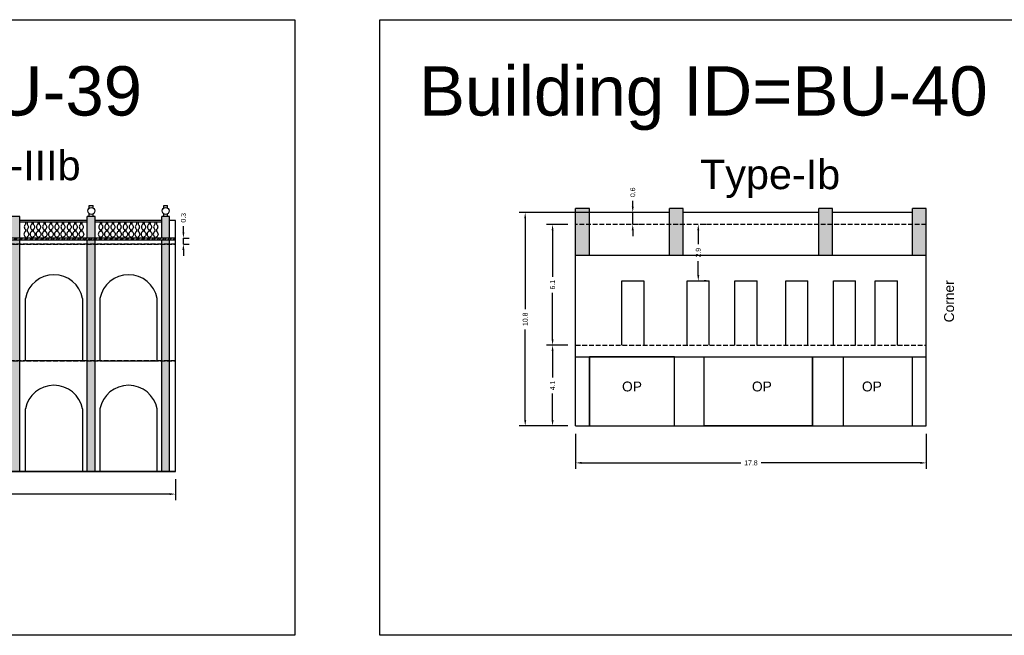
# Model space of a CAD drawing. Header units: metres. Extents: x 3416649 to 3417093, y -6712874 to -6712690.
# Tile 40 of 45: x 3417003 to 3417053, y -6712835 to -6712804. Entities that reach past the tile are written whole.
import ezdxf

# ---------------------------------------------------------------- set-up
doc = ezdxf.new("R2010")
doc.units = ezdxf.units.M
doc.linetypes.add('ACAD_ISO02W100', pattern=[15, 12, -3])
doc.layers.add('Dotted', color=7, linetype='ACAD_ISO02W100', plot=False)
doc.styles.get("Standard").update_dxf_attribs({"font": 'arial.ttf'})
doc.dimstyles.new('ISO-25', dxfattribs={"dimtxt": 0.25, "dimasz": 0.3, "dimexe": 0.3, "dimexo": 0.4, "dimgap": 0.2, "dimtad": 0, "dimdec": 1, "dimdsep": 46, "dimtxsty": 'Standard', "dimcen": 2.5, "dimadec": 0, "dimazin": 0, "dimtfac": 1, "dimtdec": 1, "dimtmove": 0, "dimatfit": 3, "dimfxl": 1, "dimarcsym": 0})

# ---------------------------------------------------------------- blocks, each defined once
blk = doc.blocks.new('*D335')
at = {"color": 0, "lineweight": -2, "transparency": 16777216}
for p, q in [((3416990.559, -6712827.17), (3416990.559, -6712828.219)), ((3417011.379, -6712827.17), (3417011.379, -6712828.219)), ((3416990.859, -6712827.919), (3417000.442, -6712827.919)), ((3417011.079, -6712827.919), (3417001.496, -6712827.919))]:
    blk.add_line(p, q, dxfattribs=at)
at = {"color": 0, "transparency": 16777216}
for points in [[(3416990.859, -6712827.869), (3416990.859, -6712827.969), (3416990.559, -6712827.919)], [(3417011.079, -6712827.869), (3417011.079, -6712827.969), (3417011.379, -6712827.919)]]:
    blk.add_solid(points, dxfattribs=at)
at = {"layer": 'Defpoints', "color": 0, "transparency": 16777216}
for p in [(3416990.559, -6712826.77), (3417011.379, -6712826.77), (3417011.379, -6712827.919)]:
    blk.add_point(p, dxfattribs=at)
at = {"color": 0, "transparency": 16777216, "insert": (3417000.969, -6712827.919), "char_height": 0.25, "attachment_point": 5}
blk.add_mtext('20.8', dxfattribs=at)
blk = doc.blocks.new('*D339')
at = {"color": 0, "lineweight": -2, "transparency": 16777216}
for p, q in [((3417011.779, -6712814.64), (3417011.779, -6712814.34)), ((3417011.779, -6712814.94), (3417012.079, -6712814.94)), ((3417011.779, -6712815.24), (3417011.779, -6712814.94)), ((3417011.779, -6712815.24), (3417012.079, -6712815.24)), ((3417011.779, -6712815.54), (3417011.779, -6712815.84))]:
    blk.add_line(p, q, dxfattribs=at)
at = {"color": 0, "transparency": 16777216}
for points in [[(3417011.729, -6712814.64), (3417011.829, -6712814.64), (3417011.779, -6712814.94)], [(3417011.729, -6712815.54), (3417011.829, -6712815.54), (3417011.779, -6712815.24)]]:
    blk.add_solid(points, dxfattribs=at)
at = {"layer": 'Defpoints', "color": 0, "transparency": 16777216}
for p in [(3417011.379, -6712814.94), (3417011.779, -6712814.94), (3417011.379, -6712815.24)]:
    blk.add_point(p, dxfattribs=at)
at = {"color": 0, "transparency": 16777216, "insert": (3417011.779, -6712813.912), "char_height": 0.25, "attachment_point": 5, "rotation": 90}
blk.add_mtext('0.3', dxfattribs=at)
blk = doc.blocks.new('*D342')
at = {"color": 0, "lineweight": -2, "transparency": 16777216}
for p, q in [((3417031.258, -6712820.365), (3417030.19, -6712820.365)), ((3417030.49, -6712820.665), (3417030.49, -6712822.007)), ((3417030.49, -6712824.165), (3417030.49, -6712822.823)), ((3417031.258, -6712824.465), (3417030.19, -6712824.465))]:
    blk.add_line(p, q, dxfattribs=at)
at = {"color": 0, "transparency": 16777216}
for points in [[(3417030.44, -6712820.665), (3417030.54, -6712820.665), (3417030.49, -6712820.365)], [(3417030.44, -6712824.165), (3417030.54, -6712824.165), (3417030.49, -6712824.465)]]:
    blk.add_solid(points, dxfattribs=at)
at = {"layer": 'Defpoints', "color": 0, "transparency": 16777216}
for p in [(3417030.49, -6712820.365), (3417031.658, -6712820.365), (3417031.658, -6712824.465)]:
    blk.add_point(p, dxfattribs=at)
at = {"color": 0, "transparency": 16777216, "insert": (3417030.49, -6712822.415), "char_height": 0.25, "attachment_point": 5, "rotation": 90}
blk.add_mtext('4.1', dxfattribs=at)
blk = doc.blocks.new('*D343')
at = {"color": 0, "lineweight": -2, "transparency": 16777216}
for p, q in [((3417031.258, -6712814.245), (3417030.19, -6712814.245)), ((3417030.49, -6712814.545), (3417030.49, -6712816.901)), ((3417030.49, -6712820.065), (3417030.49, -6712817.709)), ((3417031.258, -6712820.365), (3417030.19, -6712820.365))]:
    blk.add_line(p, q, dxfattribs=at)
at = {"color": 0, "transparency": 16777216}
for points in [[(3417030.44, -6712814.545), (3417030.54, -6712814.545), (3417030.49, -6712814.245)], [(3417030.44, -6712820.065), (3417030.54, -6712820.065), (3417030.49, -6712820.365)]]:
    blk.add_solid(points, dxfattribs=at)
at = {"layer": 'Defpoints', "color": 0, "transparency": 16777216}
for p in [(3417030.49, -6712814.245), (3417031.658, -6712814.245), (3417031.658, -6712820.365)]:
    blk.add_point(p, dxfattribs=at)
at = {"color": 0, "transparency": 16777216, "insert": (3417030.49, -6712817.305), "char_height": 0.25, "attachment_point": 5, "rotation": 90}
blk.add_mtext('6.1', dxfattribs=at)
blk = doc.blocks.new('*D344')
at = {"color": 0, "lineweight": -2, "transparency": 16777216}
for p, q in [((3417032.956, -6712813.645), (3417028.803, -6712813.645)), ((3417029.103, -6712813.945), (3417029.103, -6712818.542)), ((3417029.103, -6712824.165), (3417029.103, -6712819.568)), ((3417031.258, -6712824.465), (3417028.803, -6712824.465))]:
    blk.add_line(p, q, dxfattribs=at)
at = {"color": 0, "transparency": 16777216}
for points in [[(3417029.053, -6712813.945), (3417029.153, -6712813.945), (3417029.103, -6712813.645)], [(3417029.053, -6712824.165), (3417029.153, -6712824.165), (3417029.103, -6712824.465)]]:
    blk.add_solid(points, dxfattribs=at)
at = {"layer": 'Defpoints', "color": 0, "transparency": 16777216}
for p in [(3417029.103, -6712813.645), (3417033.356, -6712813.645), (3417031.658, -6712824.465)]:
    blk.add_point(p, dxfattribs=at)
at = {"color": 0, "transparency": 16777216, "insert": (3417029.103, -6712819.055), "char_height": 0.25, "attachment_point": 5, "rotation": 90}
blk.add_mtext('10.8', dxfattribs=at)
blk = doc.blocks.new('*D345')
at = {"color": 0, "lineweight": -2, "transparency": 16777216}
for p, q in [((3417034.553, -6712813.345), (3417034.553, -6712813.045)), ((3417034.553, -6712814.245), (3417034.553, -6712813.645)), ((3417034.953, -6712813.645), (3417034.853, -6712813.645)), ((3417034.553, -6712814.545), (3417034.553, -6712814.845)), ((3417034.953, -6712814.245), (3417034.853, -6712814.245))]:
    blk.add_line(p, q, dxfattribs=at)
at = {"color": 0, "transparency": 16777216}
for points in [[(3417034.503, -6712813.345), (3417034.603, -6712813.345), (3417034.553, -6712813.645)], [(3417034.503, -6712814.545), (3417034.603, -6712814.545), (3417034.553, -6712814.245)]]:
    blk.add_solid(points, dxfattribs=at)
at = {"layer": 'Defpoints', "color": 0, "transparency": 16777216}
for p in [(3417034.553, -6712813.645), (3417034.553, -6712813.645), (3417034.553, -6712814.245)]:
    blk.add_point(p, dxfattribs=at)
at = {"color": 0, "transparency": 16777216, "insert": (3417034.553, -6712812.617), "char_height": 0.25, "attachment_point": 5, "rotation": 90}
blk.add_mtext('0.6', dxfattribs=at)
blk = doc.blocks.new('*D346')
at = {"color": 0, "lineweight": -2, "transparency": 16777216}
for p, q in [((3417037.874, -6712814.545), (3417037.874, -6712815.25)), ((3417038.274, -6712814.245), (3417038.174, -6712814.245)), ((3417037.874, -6712816.815), (3417037.874, -6712816.11)), ((3417038.274, -6712817.115), (3417038.174, -6712817.115))]:
    blk.add_line(p, q, dxfattribs=at)
at = {"color": 0, "transparency": 16777216}
for points in [[(3417037.824, -6712814.545), (3417037.924, -6712814.545), (3417037.874, -6712814.245)], [(3417037.824, -6712816.815), (3417037.924, -6712816.815), (3417037.874, -6712817.115)]]:
    blk.add_solid(points, dxfattribs=at)
at = {"layer": 'Defpoints', "color": 0, "transparency": 16777216}
for p in [(3417037.874, -6712814.245), (3417037.874, -6712814.245), (3417037.874, -6712817.115)]:
    blk.add_point(p, dxfattribs=at)
at = {"color": 0, "transparency": 16777216, "insert": (3417037.874, -6712815.68), "char_height": 0.25, "attachment_point": 5, "rotation": 90}
blk.add_mtext('2.9', dxfattribs=at)
blk = doc.blocks.new('*D347')
at = {"color": 0, "lineweight": -2, "transparency": 16777216}
for p, q in [((3417031.658, -6712824.865), (3417031.658, -6712826.637)), ((3417049.428, -6712824.865), (3417049.428, -6712826.637)), ((3417031.958, -6712826.337), (3417040.03, -6712826.337)), ((3417049.128, -6712826.337), (3417041.057, -6712826.337))]:
    blk.add_line(p, q, dxfattribs=at)
at = {"color": 0, "transparency": 16777216}
for points in [[(3417031.958, -6712826.287), (3417031.958, -6712826.387), (3417031.658, -6712826.337)], [(3417049.128, -6712826.287), (3417049.128, -6712826.387), (3417049.428, -6712826.337)]]:
    blk.add_solid(points, dxfattribs=at)
at = {"layer": 'Defpoints', "color": 0, "transparency": 16777216}
for p in [(3417031.658, -6712824.465), (3417049.428, -6712824.465), (3417049.428, -6712826.337)]:
    blk.add_point(p, dxfattribs=at)
at = {"color": 0, "transparency": 16777216, "insert": (3417040.543, -6712826.337), "char_height": 0.25, "attachment_point": 5}
blk.add_mtext('17.8', dxfattribs=at)

msp = doc.modelspace()

# ---------------------------------------------------------------- hatches: boundary and pattern name
h = msp.add_hatch(color=256)
h.dxf.hatch_style = 1
h.paths.add_polyline_path([(3417032.358, -6712814.245), (3417031.658, -6712814.245), (3417031.658, -6712815.825), (3417032.358, -6712815.825)])
h.paths.add_polyline_path([(3417032.358, -6712813.445), (3417031.658, -6712813.445), (3417031.658, -6712814.245), (3417032.358, -6712814.245)])
h.paths.add_polyline_path([(3417037.108, -6712813.445), (3417036.408, -6712813.445), (3417036.408, -6712814.245), (3417037.108, -6712814.245)])
h.paths.add_polyline_path([(3417037.108, -6712814.245), (3417036.408, -6712814.245), (3417036.408, -6712815.825), (3417037.108, -6712815.825)])
h.paths.add_polyline_path([(3417044.678, -6712813.445), (3417043.978, -6712813.445), (3417043.978, -6712814.245), (3417044.678, -6712814.245)])
h.paths.add_polyline_path([(3417044.678, -6712814.245), (3417043.978, -6712814.245), (3417043.978, -6712815.825), (3417044.678, -6712815.825)])
h.paths.add_polyline_path([(3417049.428, -6712813.445), (3417048.728, -6712813.445), (3417048.728, -6712814.245), (3417049.428, -6712814.245)])
h.paths.add_polyline_path([(3417049.428, -6712814.245), (3417048.728, -6712814.245), (3417048.728, -6712815.825), (3417049.428, -6712815.825)])
h = msp.add_hatch(color=256)
h.dxf.hatch_style = 1
h.paths.add_polyline_path([(3417003.094, -6712813.84), (3417003.494, -6712813.84), (3417003.494, -6712814.94), (3417003.094, -6712814.94)])
h.paths.add_polyline_path([(3417003.094, -6712815.24), (3417003.494, -6712815.24), (3417003.494, -6712821.17), (3417003.094, -6712821.17)])
h.paths.add_polyline_path([(3417003.094, -6712815.04), (3417003.494, -6712815.04), (3417003.494, -6712815.24), (3417003.094, -6712815.24)])
h.paths.add_polyline_path([(3417003.094, -6712821.17), (3417003.494, -6712821.17), (3417003.494, -6712826.77), (3417003.094, -6712826.77)])
h = msp.add_hatch(color=256)
h.dxf.hatch_style = 1
h.paths.add_polyline_path([(3417006.909, -6712813.84), (3417007.309, -6712813.84), (3417007.309, -6712814.94), (3417006.909, -6712814.94)])
h.paths.add_polyline_path([(3417006.909, -6712815.24), (3417007.309, -6712815.24), (3417007.309, -6712821.17), (3417006.909, -6712821.17)])
h.paths.add_polyline_path([(3417006.909, -6712815.04), (3417007.309, -6712815.04), (3417007.309, -6712815.24), (3417006.909, -6712815.24)])
h.paths.add_polyline_path([(3417006.909, -6712821.17), (3417007.309, -6712821.17), (3417007.309, -6712826.77), (3417006.909, -6712826.77)])
h = msp.add_hatch(color=256)
h.dxf.hatch_style = 1
h.paths.add_polyline_path([(3417010.679, -6712813.84), (3417011.079, -6712813.84), (3417011.079, -6712814.94), (3417010.679, -6712814.94)])
h.paths.add_polyline_path([(3417010.679, -6712815.24), (3417011.079, -6712815.24), (3417011.079, -6712821.17), (3417010.679, -6712821.17)])
h.paths.add_polyline_path([(3417010.679, -6712815.04), (3417011.079, -6712815.04), (3417011.079, -6712815.24), (3417010.679, -6712815.24)])
h.paths.add_polyline_path([(3417010.679, -6712821.17), (3417011.079, -6712821.17), (3417011.079, -6712826.77), (3417010.679, -6712826.77)])
h = msp.add_hatch()
h.set_pattern_fill('ANSI32', color=256, scale=0.02)
h.set_pattern_definition([(45, (-25.85998, 2.5682), (-0.134703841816, 0.134703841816), []), (45, (-25.77018, 2.5682), (-0.134703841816, 0.134703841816), [])])
h.paths.add_polyline_path([(3417011.379, -6712815.04), (3417011.379, -6712814.94), (3417000.969, -6712814.94), (3416990.559, -6712814.94), (3416990.559, -6712815.04), (3417000.969, -6712815.04)])

# ---------------------------------------------------------------- linework, layer by layer
for points in [[(3416978.87, -6712803.867), (3417017.421, -6712803.867), (3417017.421, -6712835.078), (3416978.87, -6712835.078)], [(3417021.731, -6712803.867), (3417057.368, -6712803.867), (3417057.368, -6712835.078), (3417021.731, -6712835.078)], [(3417036.668, -6712820.965), (3417032.358, -6712820.965), (3417032.358, -6712824.465), (3417036.668, -6712824.465)], [(3417038.168, -6712820.965), (3417043.668, -6712820.965), (3417043.668, -6712824.465), (3417038.168, -6712824.465)], [(3417011.379, -6712826.77), (3416990.559, -6712826.77)]]:
    msp.add_lwpolyline(points, close=True)
for points in [[(3417007.009, -6712813.417), (3417007.009, -6712813.284)], [(3417007.009, -6712813.284), (3417007.209, -6712813.284)], [(3417007.209, -6712813.417), (3417007.209, -6712813.284)], [(3417010.779, -6712813.417), (3417010.779, -6712813.284)], [(3417010.779, -6712813.284), (3417010.979, -6712813.284)], [(3417010.979, -6712813.417), (3417010.979, -6712813.284)], [(3417031.658, -6712824.465), (3417031.658, -6712813.445)], [(3417032.358, -6712813.445), (3417031.658, -6712813.445)], [(3417032.358, -6712815.825), (3417032.358, -6712813.445)], [(3417036.408, -6712815.825), (3417036.408, -6712813.445)], [(3417037.108, -6712813.445), (3417036.408, -6712813.445)], [(3417037.108, -6712815.825), (3417037.108, -6712813.445)], [(3417043.978, -6712815.825), (3417043.978, -6712813.445)], [(3417044.678, -6712813.445), (3417043.978, -6712813.445)], [(3417044.678, -6712815.825), (3417044.678, -6712813.445)], [(3417049.428, -6712813.445), (3417048.728, -6712813.445)], [(3417048.728, -6712815.825), (3417048.728, -6712813.445)], [(3417049.428, -6712824.465), (3417049.428, -6712813.445)], [(3417003.494, -6712813.84), (3417003.094, -6712813.84)], [(3417003.494, -6712814.94), (3417003.494, -6712813.84)], [(3417006.909, -6712814.04), (3417003.494, -6712814.04)], [(3417007.309, -6712813.84), (3417006.909, -6712813.84)], [(3417006.909, -6712814.94), (3417006.909, -6712813.84)], [(3417007.009, -6712813.84), (3417007.009, -6712813.706)], [(3417007.209, -6712813.84), (3417007.209, -6712813.706)], [(3417007.309, -6712814.94), (3417007.309, -6712813.84)], [(3417010.679, -6712814.04), (3417007.309, -6712814.04)], [(3417010.679, -6712814.94), (3417010.679, -6712813.84)], [(3417011.079, -6712813.84), (3417010.679, -6712813.84)], [(3417010.779, -6712813.84), (3417010.779, -6712813.706)], [(3417010.979, -6712813.84), (3417010.979, -6712813.706)], [(3417011.079, -6712814.94), (3417011.079, -6712813.84)], [(3417011.379, -6712814.04), (3417011.079, -6712814.04)], [(3417011.379, -6712826.77), (3417011.379, -6712814.04)], [(3417011.379, -6712826.77), (3417011.379, -6712814.04)], [(3417036.408, -6712813.645), (3417032.358, -6712813.645)], [(3417043.978, -6712813.645), (3417037.108, -6712813.645)], [(3417048.728, -6712813.645), (3417044.678, -6712813.645)], [(3417006.909, -6712814.14), (3417003.494, -6712814.14)], [(3417010.679, -6712814.14), (3417007.309, -6712814.14)], [(3417011.379, -6712814.94), (3417000.969, -6712814.94)], [(3417011.379, -6712815.04), (3417000.969, -6712815.04)], [(3417003.494, -6712826.77), (3417003.494, -6712815.04)], [(3417003.783, -6712814.883), (3417003.783, -6712814.94)], [(3417003.852, -6712814.883), (3417003.852, -6712814.94)], [(3417004.093, -6712814.883), (3417004.093, -6712814.94)], [(3417004.162, -6712814.883), (3417004.162, -6712814.94)], [(3417004.402, -6712814.883), (3417004.402, -6712814.94)], [(3417004.471, -6712814.883), (3417004.471, -6712814.94)], [(3417004.712, -6712814.883), (3417004.712, -6712814.94)], [(3417004.781, -6712814.883), (3417004.781, -6712814.94)], [(3417005.021, -6712814.883), (3417005.021, -6712814.94)], [(3417005.09, -6712814.883), (3417005.09, -6712814.94)], [(3417005.331, -6712814.883), (3417005.331, -6712814.94)], [(3417005.4, -6712814.883), (3417005.4, -6712814.94)], [(3417005.64, -6712814.883), (3417005.64, -6712814.94)], [(3417005.709, -6712814.883), (3417005.709, -6712814.94)], [(3417005.95, -6712814.883), (3417005.95, -6712814.94)], [(3417006.019, -6712814.883), (3417006.019, -6712814.94)], [(3417006.259, -6712814.883), (3417006.259, -6712814.94)], [(3417006.328, -6712814.883), (3417006.328, -6712814.94)], [(3417006.569, -6712814.883), (3417006.569, -6712814.94)], [(3417006.638, -6712814.883), (3417006.638, -6712814.94)], [(3417006.909, -6712826.77), (3417006.909, -6712815.04)], [(3417007.309, -6712826.77), (3417007.309, -6712815.04)], [(3417007.553, -6712814.883), (3417007.553, -6712814.94)], [(3417007.622, -6712814.883), (3417007.622, -6712814.94)], [(3417007.863, -6712814.883), (3417007.863, -6712814.94)], [(3417007.932, -6712814.883), (3417007.932, -6712814.94)], [(3417008.172, -6712814.883), (3417008.172, -6712814.94)], [(3417008.241, -6712814.883), (3417008.241, -6712814.94)], [(3417008.482, -6712814.883), (3417008.482, -6712814.94)], [(3417008.551, -6712814.883), (3417008.551, -6712814.94)], [(3417008.791, -6712814.883), (3417008.791, -6712814.94)], [(3417008.86, -6712814.883), (3417008.86, -6712814.94)], [(3417009.101, -6712814.883), (3417009.101, -6712814.94)], [(3417009.17, -6712814.883), (3417009.17, -6712814.94)], [(3417009.41, -6712814.883), (3417009.41, -6712814.94)], [(3417009.479, -6712814.883), (3417009.479, -6712814.94)], [(3417009.72, -6712814.883), (3417009.72, -6712814.94)], [(3417009.789, -6712814.883), (3417009.789, -6712814.94)], [(3417010.029, -6712814.883), (3417010.029, -6712814.94)], [(3417010.098, -6712814.883), (3417010.098, -6712814.94)], [(3417010.339, -6712814.883), (3417010.339, -6712814.94)], [(3417010.408, -6712814.883), (3417010.408, -6712814.94)], [(3417010.679, -6712826.77), (3417010.679, -6712815.04)], [(3417011.079, -6712826.77), (3417011.079, -6712815.04)], [(3417049.428, -6712815.825), (3417031.658, -6712815.825)], [(3417033.993, -6712820.365), (3417033.993, -6712817.115), (3417035.113, -6712817.115), (3417035.113, -6712820.365)], [(3417037.314, -6712820.365), (3417037.314, -6712817.115)], [(3417037.314, -6712817.115), (3417038.434, -6712817.115)], [(3417038.434, -6712820.365), (3417038.434, -6712817.115)], [(3417039.734, -6712820.365), (3417039.734, -6712817.115)], [(3417039.734, -6712817.115), (3417040.854, -6712817.115)], [(3417040.854, -6712820.365), (3417040.854, -6712817.115)], [(3417042.304, -6712820.365), (3417042.304, -6712817.115)], [(3417042.304, -6712817.115), (3417043.424, -6712817.115)], [(3417043.424, -6712820.365), (3417043.424, -6712817.115)], [(3417044.724, -6712820.365), (3417044.724, -6712817.115)], [(3417044.724, -6712817.115), (3417045.844, -6712817.115)], [(3417045.844, -6712820.365), (3417045.844, -6712817.115)], [(3417046.844, -6712817.115), (3417047.964, -6712817.115)], [(3417046.844, -6712820.365), (3417046.844, -6712817.115)], [(3417047.964, -6712820.365), (3417047.964, -6712817.115)], [(3417006.669, -6712818), (3417006.669, -6712821.17), (3417003.769, -6712821.17), (3417003.769, -6712818)], [(3417031.658, -6712820.965), (3417049.428, -6712820.965)], [(3417032.358, -6712824.465), (3417032.358, -6712820.965)], [(3417036.668, -6712824.465), (3417036.668, -6712820.965)], [(3417038.168, -6712824.465), (3417038.168, -6712820.965)], [(3417043.668, -6712824.465), (3417043.668, -6712820.965)], [(3417045.228, -6712824.465), (3417045.228, -6712820.965)], [(3417048.728, -6712824.465), (3417048.728, -6712820.965)], [(3417006.669, -6712823.6), (3417006.669, -6712826.77), (3417003.769, -6712826.77), (3417003.769, -6712823.6)], [(3417031.658, -6712824.465), (3417049.428, -6712824.465)]]:
    msp.add_lwpolyline(points)
for points in [[(3417003.783, -6712814.14), (3417003.783, -6712814.242, 0.504557), (3417003.783, -6712814.512), (3417003.783, -6712814.605, 0.621453), (3417003.783, -6712814.883)], [(3417003.852, -6712814.14), (3417003.852, -6712814.242, -0.504557), (3417003.852, -6712814.512), (3417003.852, -6712814.605, -0.621453), (3417003.852, -6712814.883)], [(3417004.093, -6712814.14), (3417004.093, -6712814.242, 0.504557), (3417004.093, -6712814.512), (3417004.093, -6712814.605, 0.621453), (3417004.093, -6712814.883)], [(3417004.162, -6712814.14), (3417004.162, -6712814.242, -0.504557), (3417004.162, -6712814.512), (3417004.162, -6712814.605, -0.621453), (3417004.162, -6712814.883)], [(3417004.402, -6712814.14), (3417004.402, -6712814.242, 0.504557), (3417004.402, -6712814.512), (3417004.402, -6712814.605, 0.621453), (3417004.402, -6712814.883)], [(3417004.471, -6712814.14), (3417004.471, -6712814.242, -0.504557), (3417004.471, -6712814.512), (3417004.471, -6712814.605, -0.621453), (3417004.471, -6712814.883)], [(3417004.712, -6712814.14), (3417004.712, -6712814.242, 0.504557), (3417004.712, -6712814.512), (3417004.712, -6712814.605, 0.621453), (3417004.712, -6712814.883)], [(3417004.781, -6712814.14), (3417004.781, -6712814.242, -0.504557), (3417004.781, -6712814.512), (3417004.781, -6712814.605, -0.621453), (3417004.781, -6712814.883)], [(3417005.021, -6712814.14), (3417005.021, -6712814.242, 0.504557), (3417005.021, -6712814.512), (3417005.021, -6712814.605, 0.621453), (3417005.021, -6712814.883)], [(3417005.09, -6712814.14), (3417005.09, -6712814.242, -0.504557), (3417005.09, -6712814.512), (3417005.09, -6712814.605, -0.621453), (3417005.09, -6712814.883)], [(3417005.331, -6712814.14), (3417005.331, -6712814.242, 0.504557), (3417005.331, -6712814.512), (3417005.331, -6712814.605, 0.621453), (3417005.331, -6712814.883)], [(3417005.4, -6712814.14), (3417005.4, -6712814.242, -0.504557), (3417005.4, -6712814.512), (3417005.4, -6712814.605, -0.621453), (3417005.4, -6712814.883)], [(3417005.64, -6712814.14), (3417005.64, -6712814.242, 0.504557), (3417005.64, -6712814.512), (3417005.64, -6712814.605, 0.621453), (3417005.64, -6712814.883)], [(3417005.709, -6712814.14), (3417005.709, -6712814.242, -0.504557), (3417005.709, -6712814.512), (3417005.709, -6712814.605, -0.621453), (3417005.709, -6712814.883)], [(3417005.95, -6712814.14), (3417005.95, -6712814.242, 0.504557), (3417005.95, -6712814.512), (3417005.95, -6712814.605, 0.621453), (3417005.95, -6712814.883)], [(3417006.019, -6712814.14), (3417006.019, -6712814.242, -0.504557), (3417006.019, -6712814.512), (3417006.019, -6712814.605, -0.621453), (3417006.019, -6712814.883)], [(3417006.259, -6712814.14), (3417006.259, -6712814.242, 0.504557), (3417006.259, -6712814.512), (3417006.259, -6712814.605, 0.621453), (3417006.259, -6712814.883)], [(3417006.328, -6712814.14), (3417006.328, -6712814.242, -0.504557), (3417006.328, -6712814.512), (3417006.328, -6712814.605, -0.621453), (3417006.328, -6712814.883)], [(3417006.569, -6712814.14), (3417006.569, -6712814.242, 0.504557), (3417006.569, -6712814.512), (3417006.569, -6712814.605, 0.621453), (3417006.569, -6712814.883)], [(3417006.638, -6712814.14), (3417006.638, -6712814.242, -0.504557), (3417006.638, -6712814.512), (3417006.638, -6712814.605, -0.621453), (3417006.638, -6712814.883)], [(3417007.553, -6712814.14), (3417007.553, -6712814.242, 0.504557), (3417007.553, -6712814.512), (3417007.553, -6712814.605, 0.621453), (3417007.553, -6712814.883)], [(3417007.622, -6712814.14), (3417007.622, -6712814.242, -0.504557), (3417007.622, -6712814.512), (3417007.622, -6712814.605, -0.621453), (3417007.622, -6712814.883)], [(3417007.863, -6712814.14), (3417007.863, -6712814.242, 0.504557), (3417007.863, -6712814.512), (3417007.863, -6712814.605, 0.621453), (3417007.863, -6712814.883)], [(3417007.932, -6712814.14), (3417007.932, -6712814.242, -0.504557), (3417007.932, -6712814.512), (3417007.932, -6712814.605, -0.621453), (3417007.932, -6712814.883)], [(3417008.172, -6712814.14), (3417008.172, -6712814.242, 0.504557), (3417008.172, -6712814.512), (3417008.172, -6712814.605, 0.621453), (3417008.172, -6712814.883)], [(3417008.241, -6712814.14), (3417008.241, -6712814.242, -0.504557), (3417008.241, -6712814.512), (3417008.241, -6712814.605, -0.621453), (3417008.241, -6712814.883)], [(3417008.482, -6712814.14), (3417008.482, -6712814.242, 0.504557), (3417008.482, -6712814.512), (3417008.482, -6712814.605, 0.621453), (3417008.482, -6712814.883)], [(3417008.551, -6712814.14), (3417008.551, -6712814.242, -0.504557), (3417008.551, -6712814.512), (3417008.551, -6712814.605, -0.621453), (3417008.551, -6712814.883)], [(3417008.791, -6712814.14), (3417008.791, -6712814.242, 0.504557), (3417008.791, -6712814.512), (3417008.791, -6712814.605, 0.621453), (3417008.791, -6712814.883)], [(3417008.86, -6712814.14), (3417008.86, -6712814.242, -0.504557), (3417008.86, -6712814.512), (3417008.86, -6712814.605, -0.621453), (3417008.86, -6712814.883)], [(3417009.101, -6712814.14), (3417009.101, -6712814.242, 0.504557), (3417009.101, -6712814.512), (3417009.101, -6712814.605, 0.621453), (3417009.101, -6712814.883)], [(3417009.17, -6712814.14), (3417009.17, -6712814.242, -0.504557), (3417009.17, -6712814.512), (3417009.17, -6712814.605, -0.621453), (3417009.17, -6712814.883)], [(3417009.41, -6712814.14), (3417009.41, -6712814.242, 0.504557), (3417009.41, -6712814.512), (3417009.41, -6712814.605, 0.621453), (3417009.41, -6712814.883)], [(3417009.479, -6712814.14), (3417009.479, -6712814.242, -0.504557), (3417009.479, -6712814.512), (3417009.479, -6712814.605, -0.621453), (3417009.479, -6712814.883)], [(3417009.72, -6712814.14), (3417009.72, -6712814.242, 0.504557), (3417009.72, -6712814.512), (3417009.72, -6712814.605, 0.621453), (3417009.72, -6712814.883)], [(3417009.789, -6712814.14), (3417009.789, -6712814.242, -0.504557), (3417009.789, -6712814.512), (3417009.789, -6712814.605, -0.621453), (3417009.789, -6712814.883)], [(3417010.029, -6712814.14), (3417010.029, -6712814.242, 0.504557), (3417010.029, -6712814.512), (3417010.029, -6712814.605, 0.621453), (3417010.029, -6712814.883)], [(3417010.098, -6712814.14), (3417010.098, -6712814.242, -0.504557), (3417010.098, -6712814.512), (3417010.098, -6712814.605, -0.621453), (3417010.098, -6712814.883)], [(3417010.339, -6712814.14), (3417010.339, -6712814.242, 0.504557), (3417010.339, -6712814.512), (3417010.339, -6712814.605, 0.621453), (3417010.339, -6712814.883)], [(3417010.408, -6712814.14), (3417010.408, -6712814.242, -0.504557), (3417010.408, -6712814.512), (3417010.408, -6712814.605, -0.621453), (3417010.408, -6712814.883)], [(3417007.549, -6712818), (3417007.549, -6712821.17), (3417010.449, -6712821.17), (3417010.449, -6712818, 0.827586), (3417007.549, -6712818)], [(3417007.549, -6712823.6), (3417007.549, -6712826.77), (3417010.449, -6712826.77), (3417010.449, -6712823.6, 0.827586), (3417007.549, -6712823.6)]]:
    msp.add_lwpolyline(points, format="xyb")
for centre in [(3417007.109, -6712813.562), (3417010.879, -6712813.562)]:
    msp.add_circle(centre, 0.176)
for centre in [(3417005.219, -6712818.276), (3417005.219, -6712823.876)]:
    msp.add_arc(centre, 1.476, 10.7786, 169.2214)
at = {"layer": 'Dotted', "ltscale": 0.02}
for points in [[(3417049.428, -6712814.245), (3417031.658, -6712814.245)], [(3416990.559, -6712815.24), (3417011.379, -6712815.24)], [(3417011.379, -6712815.24), (3416990.559, -6712815.24)], [(3417031.658, -6712820.365), (3417049.428, -6712820.365)]]:
    msp.add_lwpolyline(points, dxfattribs=at)
msp.add_lwpolyline([(3416990.559, -6712821.17), (3417011.379, -6712821.17)], close=True, dxfattribs=at)

# ---------------------------------------------------------------- texts
at = {"attachment_point": 1}
for s, width, heights, insert, char_height in [('Building ID=BU-39', 67.86454, [0.517], (3416980.859, -6712806.228), 2.5), ('Building ID=BU-40', 67.86454, [0.517], (3417023.72, -6712806.228), 2.5), ('Type-IIIb', 9.99112, [0.517], (3416998.303, -6712810.504), 1.5), ('Type-Ib', 9.99112, [0.517], (3417037.965, -6712810.959), 1.5), ('OP', 1.17554, [0], (3417034.011, -6712822.213), 0.5), ('OP', 1.17554, [0], (3417040.594, -6712822.213), 0.5), ('OP', 1.17554, [0], (3417046.17, -6712822.213), 0.5)]:
    msp.add_mtext_dynamic_manual_height_columns(s, width=width, gutter_width=12.5, heights=heights, dxfattribs=dict(at, insert=insert, char_height=char_height))
at = {"insert": (3417050.335, -6712819.212), "char_height": 0.5, "attachment_point": 1, "rotation": 90}
msp.add_mtext_dynamic_manual_height_columns('Corner', width=1.17554, gutter_width=12.5, heights=[0], dxfattribs=at)

# ---------------------------------------------------------------- dimensions: what is measured, and where the dimension line sits
for base, p1, p2, picture, middle in [((3417034.553, -6712813.645), (3417034.553, -6712814.245), (3417034.553, -6712813.645), '*D345', (3417034.553, -6712812.617)), ((3417011.779, -6712814.94), (3417011.379, -6712815.24), (3417011.379, -6712814.94), '*D339', (3417011.779, -6712813.912)), ((3417029.103, -6712813.645), (3417031.658, -6712824.465), (3417033.356, -6712813.645), '*D344', (3417029.103, -6712819.055)), ((3417030.49, -6712814.245), (3417031.658, -6712820.365), (3417031.658, -6712814.245), '*D343', (3417030.49, -6712817.305)), ((3417037.874, -6712814.245), (3417037.874, -6712817.115), (3417037.874, -6712814.245), '*D346', (3417037.874, -6712815.68)), ((3417030.49, -6712820.365), (3417031.658, -6712824.465), (3417031.658, -6712820.365), '*D342', (3417030.49, -6712822.415))]:
    dim = msp.add_linear_dim(base=base, p1=p1, p2=p2, angle=90, dimstyle='ISO-25')
    dim.commit()
    dim.dimension.update_dxf_attribs({"geometry": picture, "text_midpoint": middle})
for base, p1, p2, picture, middle in [((3417049.428, -6712826.337), (3417031.658, -6712824.465), (3417049.428, -6712824.465), '*D347', (3417040.543, -6712826.337)), ((3417011.379, -6712827.919), (3416990.559, -6712826.77), (3417011.379, -6712826.77), '*D335', (3417000.969, -6712827.919))]:
    dim = msp.add_linear_dim(base=base, p1=p1, p2=p2, dimstyle='ISO-25')
    dim.commit()
    dim.dimension.update_dxf_attribs({"geometry": picture, "text_midpoint": middle})

doc.saveas('drawing.dxf')
